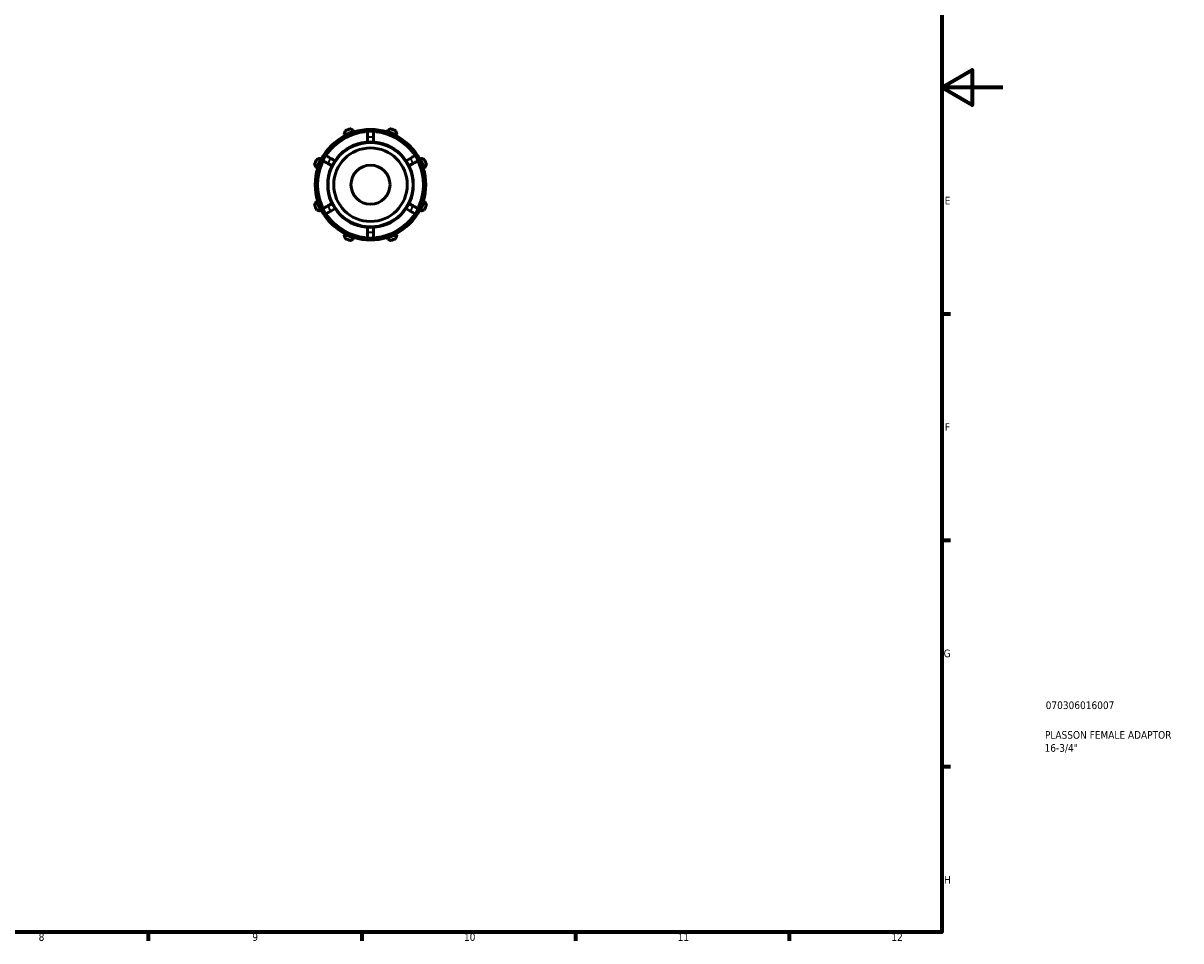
# Model space of a CAD drawing. Header units: millimetres. Extents: x 0 to 899, y 0 to 619.
# Tile 3 of 4: x 520 to 899, y 17 to 318. Entities that reach past the tile are written whole.
import ezdxf

# ---------------------------------------------------------------- set-up
doc = ezdxf.new("R2010")
doc.units = ezdxf.units.MM
for name, color, linetype, lineweight in [('Border (ISO)', 7, 'Continuous', 70), ('Title (ISO)', 7, 'Continuous', 50), ('Visible (ISO)', 7, 'Continuous', 50), ('Visible Narrow (ISO)', 7, 'Continuous', 35)]:
    doc.layers.add(name, color=color, linetype=linetype, lineweight=lineweight)
doc.styles.add('Note Text (ISO)', font='tahoma.ttf')

# ---------------------------------------------------------------- blocks, each defined once
blk = doc.blocks.new('Borders Default Border')
at = {"layer": 'Border (ISO)'}
for p, q in [((821, 222.75), (823.9, 222.75)), ((821, 148.5), (823.9, 148.5)), ((821, 74.25), (823.9, 74.25)), ((560.67, 20), (560.67, 17.1)), ((630.75, 20), (630.75, 17.1)), ((700.83, 20), (700.83, 17.1)), ((770.92, 20), (770.92, 17.1))]:
    blk.add_line(p, q, dxfattribs=at)
at = {"layer": 'Border (ISO)', "flags": 128}
for points in [[(20, 20), (20, 574), (821, 574), (821, 20), (20, 20)], [(841, 297), (821, 297), (831, 302.77), (831, 291.23), (821, 297)]]:
    blk.add_lwpolyline(points, dxfattribs=at)
at = {"layer": 'Border (ISO)', "color": 232, "true_color": 0xca0064, "char_height": 2.5, "attachment_point": 7, "style": 'Note Text (ISO)'}
for s, insert in [('E', (821.94, 258.63)), ('F', (822, 184.38)), ('G', (821.61, 110.08)), ('H', (821.74, 35.88)), ('8', (524.81, 17.04)), ('9', (594.88, 17.05)), ('10', (664.29, 17.05)), ('11', (734.37, 17.1)), ('12', (804.46, 17.1))]:
    blk.add_mtext(s, dxfattribs=dict(at, insert=insert))
blk = doc.blocks.new('Title Blocks ISO')
at = {"layer": 'Title (ISO)', "color": 232, "true_color": 0xca0064, "style": 'Note Text (ISO)'}
for tag, p in [('PART_NUMBER_001', (34.08, 73.13)), ('DESCRIPTION_001', (33.84, 63.4)), ('DESCRIPTION_002', (33.71, 59.12))]:
    blk.add_attdef(tag, p, '', height=2.5, dxfattribs=at)

msp = doc.modelspace()

# ---------------------------------------------------------------- linework, layer by layer
at = {"layer": 'Visible (ISO)'}
for p, q in [((624.999, 281.711), (625.179, 281.365)), ((625.179, 281.365), (625.269, 281.192)), ((628.131, 282.588), (628.014, 282.96)), ((628.19, 282.402), (628.131, 282.588)), ((639.155, 282.588), (639.096, 282.402)), ((639.272, 282.96), (639.155, 282.588)), ((642.017, 281.192), (642.107, 281.365)), ((642.107, 281.365), (642.287, 281.711)), ((632.668, 280.676), (632.668, 279.113)), ((634.618, 279.113), (634.618, 280.676)), ((617.384, 273.57), (617.038, 273.75)), ((617.557, 273.48), (617.384, 273.57)), ((622.001, 272.954), (620.647, 273.736)), ((646.639, 273.736), (645.285, 272.954)), ((649.902, 273.57), (649.729, 273.48)), ((650.248, 273.75), (649.902, 273.57)), ((615.789, 270.736), (616.161, 270.618)), ((616.161, 270.618), (616.347, 270.56)), ((619.672, 272.047), (621.026, 271.265)), ((646.26, 271.265), (647.614, 272.047)), ((650.939, 270.56), (651.125, 270.618)), ((651.125, 270.618), (651.496, 270.736)), ((616.161, 259.595), (615.789, 259.477)), ((616.347, 259.653), (616.161, 259.595)), ((621.026, 258.948), (619.672, 258.166)), ((647.614, 258.166), (646.26, 258.948)), ((651.125, 259.595), (650.939, 259.653)), ((651.496, 259.477), (651.125, 259.595)), ((617.038, 256.463), (617.384, 256.643)), ((617.384, 256.643), (617.557, 256.733)), ((620.647, 256.477), (622.001, 257.259)), ((645.285, 257.259), (646.639, 256.477)), ((649.729, 256.733), (649.902, 256.643)), ((649.902, 256.643), (650.248, 256.463)), ((632.668, 251.1), (632.668, 249.537)), ((634.618, 249.537), (634.618, 251.1)), ((625.179, 248.848), (624.999, 248.502)), ((625.269, 249.021), (625.179, 248.848)), ((628.014, 247.253), (628.131, 247.625)), ((628.131, 247.625), (628.19, 247.811)), ((639.096, 247.811), (639.155, 247.625)), ((639.155, 247.625), (639.272, 247.253)), ((642.107, 248.848), (642.017, 249.021)), ((642.287, 248.502), (642.107, 248.848))]:
    msp.add_line(p, q, dxfattribs=at)
for radius in [14.04, 12.059, 6.4]:
    msp.add_circle((633.643, 265.107), radius, dxfattribs=at)
for radius, start, end in [(18.135, 117.5, 152.5), (17.55, 93.18474, 146.81526), (18.33, 107.5, 117.5), (19.5, 109.79198, 115.20802), (18.135, 72.5, 107.5), (17.55, 86.81526, 93.18474), (17.55, 33.18474, 86.81526), (18.33, 62.5, 72.5), (19.5, 64.79198, 70.20802), (18.135, 27.5, 62.5), (19.5, 154.79198, 160.20802), (18.33, 152.5, 162.5), (17.55, 146.81526, 153.18474), (17.55, 26.81526, 33.18474), (18.33, 17.5, 27.5), (19.5, 19.79198, 25.20802), (18.135, 162.5, 197.5), (17.55, 153.18474, 206.81526), (17.55, 333.18474, 26.81526), (18.135, 342.5, 17.5), (19.5, 199.79198, 205.20802), (18.33, 197.5, 207.5), (18.33, 332.5, 342.5), (19.5, 334.79198, 340.20802), (18.135, 207.5, 242.5), (17.55, 206.81526, 213.18474), (17.55, 213.18474, 266.81526), (17.55, 273.18474, 326.81526), (18.135, 297.5, 332.5), (17.55, 326.81526, 333.18474), (18.33, 242.5, 252.5), (19.5, 244.79198, 250.20802), (18.135, 252.5, 287.5), (17.55, 266.81526, 273.18474), (18.33, 287.5, 297.5), (19.5, 289.79198, 295.20802)]:
    msp.add_arc((633.643, 265.107), radius, start, end, dxfattribs=at)
for points, weights in [([(625.338, 282.749), (625.165, 282.22), (624.999, 281.711)], [1.0159003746, 1.01130916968, 1.00591688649]), ([(628.014, 282.96), (627.537, 283.202), (627.04, 283.455)], [1.00591688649, 1.01130916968, 1.0159003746]), ([(640.246, 283.455), (639.749, 283.202), (639.272, 282.96)], [1.0159003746, 1.01130916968, 1.00591688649]), ([(642.287, 281.711), (642.121, 282.22), (641.948, 282.749)], [1.00591688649, 1.01130916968, 1.0159003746]), ([(617.038, 273.75), (616.53, 273.585), (616, 273.412)], [1.00591688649, 1.01130916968, 1.0159003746]), ([(651.286, 273.412), (650.756, 273.585), (650.248, 273.75)], [1.0159003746, 1.01130916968, 1.00591688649]), ([(615.295, 271.709), (615.547, 271.213), (615.789, 270.736)], [1.0159003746, 1.01130916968, 1.00591688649]), ([(651.496, 270.736), (651.739, 271.213), (651.991, 271.709)], [1.00591688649, 1.01130916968, 1.0159003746]), ([(615.789, 259.477), (615.547, 259), (615.295, 258.504)], [1.00591688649, 1.01130916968, 1.0159003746]), ([(651.991, 258.504), (651.739, 259), (651.496, 259.477)], [1.0159003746, 1.01130916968, 1.00591688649]), ([(616, 256.801), (616.53, 256.629), (617.038, 256.463)], [1.0159003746, 1.01130916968, 1.00591688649]), ([(650.248, 256.463), (650.756, 256.629), (651.286, 256.801)], [1.00591688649, 1.01130916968, 1.0159003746]), ([(624.999, 248.502), (625.165, 247.993), (625.338, 247.464)], [1.00591688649, 1.01130916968, 1.0159003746]), ([(627.04, 246.758), (627.537, 247.011), (628.014, 247.253)], [1.0159003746, 1.01130916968, 1.00591688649]), ([(639.272, 247.253), (639.749, 247.011), (640.246, 246.758)], [1.00591688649, 1.01130916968, 1.0159003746]), ([(641.948, 247.464), (642.121, 247.993), (642.287, 248.502)], [1.0159003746, 1.01130916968, 1.00591688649])]:
    msp.add_rational_spline(points, weights, degree=2, dxfattribs=at)
for points, knots in [([(632.668, 282.629), (632.668, 282.629), (632.668, 282.573), (632.668, 282.389), (632.668, 282.228), (632.668, 281.887), (632.668, 281.647), (632.668, 281.201), (632.668, 280.917), (632.668, 280.676)], [0, 0, 0, 0, 0.07215854, 0.07215854, 0.14437423, 0.14437423, 0.21666809, 0.21666809, 0.28904349, 0.28904349, 0.28904349, 0.28904349]), ([(634.618, 280.676), (634.618, 280.917), (634.618, 281.201), (634.618, 281.647), (634.618, 281.887), (634.618, 282.228), (634.618, 282.389), (634.618, 282.573), (634.618, 282.629), (634.618, 282.629)], [-0.28904349, -0.28904349, -0.28904349, -0.28904349, -0.21666809, -0.21666809, -0.14437423, -0.14437423, -0.07215854, -0.07215854, 0, 0, 0, 0]), ([(620.647, 273.736), (620.438, 273.856), (620.192, 273.998), (619.806, 274.221), (619.598, 274.341), (619.303, 274.512), (619.164, 274.592), (619.004, 274.684), (618.955, 274.712), (618.955, 274.712)], [-0.28904349, -0.28904349, -0.28904349, -0.28904349, -0.21666809, -0.21666809, -0.14437423, -0.14437423, -0.07215854, -0.07215854, 0, 0, 0, 0]), ([(648.331, 274.712), (648.331, 274.712), (648.282, 274.684), (648.122, 274.592), (647.983, 274.512), (647.688, 274.341), (647.48, 274.221), (647.094, 273.998), (646.848, 273.856), (646.639, 273.736)], [0, 0, 0, 0, 0.07215854, 0.07215854, 0.14437423, 0.14437423, 0.21666809, 0.21666809, 0.28904349, 0.28904349, 0.28904349, 0.28904349]), ([(617.98, 273.024), (617.98, 273.024), (618.029, 272.995), (618.189, 272.903), (618.328, 272.823), (618.623, 272.653), (618.831, 272.532), (619.217, 272.31), (619.463, 272.168), (619.672, 272.047)], [0, 0, 0, 0, 0.07215854, 0.07215854, 0.14437423, 0.14437423, 0.21666809, 0.21666809, 0.28904349, 0.28904349, 0.28904349, 0.28904349]), ([(647.614, 272.047), (647.823, 272.168), (648.069, 272.31), (648.455, 272.532), (648.663, 272.653), (648.958, 272.823), (649.097, 272.903), (649.257, 272.995), (649.306, 273.024), (649.306, 273.024)], [-0.28904349, -0.28904349, -0.28904349, -0.28904349, -0.21666809, -0.21666809, -0.14437423, -0.14437423, -0.07215854, -0.07215854, 0, 0, 0, 0]), ([(619.672, 258.166), (619.463, 258.046), (619.217, 257.904), (618.831, 257.681), (618.623, 257.56), (618.328, 257.39), (618.189, 257.31), (618.029, 257.218), (617.98, 257.189), (617.98, 257.189)], [-0.28904349, -0.28904349, -0.28904349, -0.28904349, -0.21666809, -0.21666809, -0.14437423, -0.14437423, -0.07215854, -0.07215854, 0, 0, 0, 0]), ([(618.955, 255.501), (618.955, 255.501), (619.004, 255.529), (619.164, 255.621), (619.303, 255.701), (619.598, 255.872), (619.806, 255.992), (620.192, 256.215), (620.438, 256.357), (620.647, 256.477)], [0, 0, 0, 0, 0.07215854, 0.07215854, 0.14437423, 0.14437423, 0.21666809, 0.21666809, 0.28904349, 0.28904349, 0.28904349, 0.28904349]), ([(646.639, 256.477), (646.848, 256.357), (647.094, 256.215), (647.48, 255.992), (647.688, 255.872), (647.983, 255.701), (648.122, 255.621), (648.282, 255.529), (648.331, 255.501), (648.331, 255.501)], [-0.28904349, -0.28904349, -0.28904349, -0.28904349, -0.21666809, -0.21666809, -0.14437423, -0.14437423, -0.07215854, -0.07215854, 0, 0, 0, 0]), ([(649.306, 257.189), (649.306, 257.189), (649.257, 257.218), (649.097, 257.31), (648.958, 257.39), (648.663, 257.56), (648.455, 257.681), (648.069, 257.904), (647.823, 258.046), (647.614, 258.166)], [0, 0, 0, 0, 0.07215854, 0.07215854, 0.14437423, 0.14437423, 0.21666809, 0.21666809, 0.28904349, 0.28904349, 0.28904349, 0.28904349]), ([(632.668, 249.537), (632.668, 249.296), (632.668, 249.012), (632.668, 248.566), (632.668, 248.326), (632.668, 247.985), (632.668, 247.824), (632.668, 247.64), (632.668, 247.584), (632.668, 247.584)], [-0.28904349, -0.28904349, -0.28904349, -0.28904349, -0.21666809, -0.21666809, -0.14437423, -0.14437423, -0.07215854, -0.07215854, 0, 0, 0, 0]), ([(634.618, 247.584), (634.618, 247.584), (634.618, 247.64), (634.618, 247.824), (634.618, 247.985), (634.618, 248.326), (634.618, 248.566), (634.618, 249.012), (634.618, 249.296), (634.618, 249.537)], [0, 0, 0, 0, 0.07215854, 0.07215854, 0.14437423, 0.14437423, 0.21666809, 0.21666809, 0.28904349, 0.28904349, 0.28904349, 0.28904349])]:
    msp.add_open_spline(points, degree=3, knots=knots, dxfattribs=at)
at = {"layer": 'Visible Narrow (ISO)'}
msp.add_circle((633.643, 265.107), 13.72, dxfattribs=at)
for radius, start, end in [(17.23, 95.91955, 144.08045), (17.23, 35.91955, 84.08045), (15.6, 86.77501, 93.22499), (15.6, 146.77501, 153.22499), (15.6, 26.77501, 33.22499), (17.23, 155.91955, 204.08045), (17.23, 335.91955, 24.08045), (17.23, 215.91955, 264.08045), (15.6, 206.77501, 213.22499), (17.23, 275.91955, 324.08045), (15.6, 326.77501, 333.22499), (15.6, 266.77501, 273.22499)]:
    msp.add_arc((633.643, 265.107), radius, start, end, dxfattribs=at)

# ---------------------------------------------------------------- block references
msp.add_blockref('Borders Default Border', (0, 0))
msp.add_blockref('Title Blocks ISO', (821, 20)).add_auto_attribs({'PART_NUMBER_001': '070306016007', 'DESCRIPTION_001': 'PLASSON FEMALE ADAPTOR', 'DESCRIPTION_002': '16-3/4"'})

doc.saveas('drawing.dxf')
